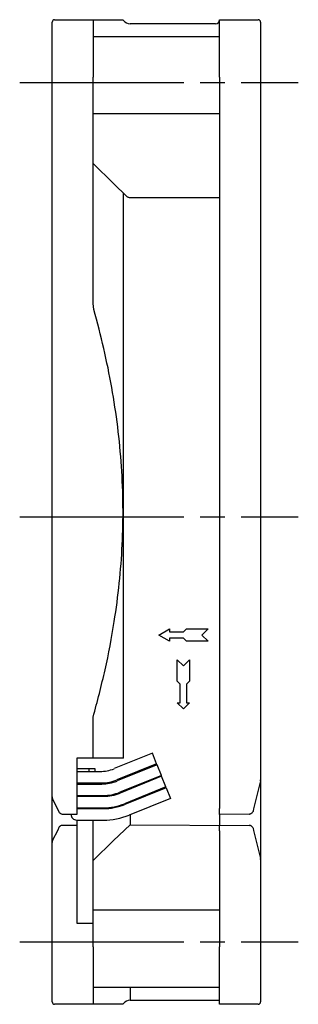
# Model space of a CAD drawing. Header units: millimetres. Extents: x 0 to 594, y 0 to 420.
# Tile 4 of 10: x 280 to 314, y 172 to 292. Entities that reach past the tile are written whole.
import ezdxf

# ---------------------------------------------------------------- set-up
doc = ezdxf.new("R2010")
doc.units = ezdxf.units.MM
doc.linetypes.add('CENTER', pattern=[27, 20, -2, 3, -2])

msp = doc.modelspace()

# ---------------------------------------------------------------- linework, layer by layer
at = {"color": 7}
for p, q in [((283.68, 285.32), (283.68, 292.02)), ((283.98, 292.32), (288.68, 292.32)), ((288.68, 292.32), (288.68, 285.32)), ((292.38, 292.23), (292.31, 292.32)), ((303.58, 291.82), (293.19, 291.82)), ((304.08, 292.32), (308.78, 292.32)), ((304.08, 285.32), (304.08, 292.32)), ((309.08, 292.02), (309.08, 285.32)), ((283.68, 291.32), (283.68, 291.32)), ((304.08, 290.22), (288.68, 290.22)), ((283.68, 197.59), (283.68, 285.32)), ((288.68, 257.74), (288.68, 285.32)), ((304.08, 285.32), (304.08, 232.32)), ((309.08, 285.32), (309.08, 199.68)), ((304.08, 280.83), (288.68, 280.83)), ((292.38, 202.32), (292.38, 271.19)), ((293.19, 270.64), (304.08, 270.64)), ((288.77, 256.98), (288.68, 257.74)), ((304.08, 232.32), (304.08, 196.17)), ((296.68, 217.32), (297.98, 218.07)), ((297.98, 216.57), (296.68, 217.32)), ((297.98, 218.07), (297.98, 217.7)), ((297.98, 217.7), (299.68, 217.7)), ((299.68, 217.7), (300.05, 218.07)), ((300.05, 218.07), (302.68, 218.07)), ((302.68, 218.07), (301.93, 217.32)), ((301.93, 217.32), (302.68, 216.57)), ((299.68, 216.95), (297.98, 216.95)), ((297.98, 216.95), (297.98, 216.57)), ((300.05, 216.57), (299.68, 216.95)), ((302.68, 216.57), (300.05, 216.57)), ((298.93, 211.7), (298.93, 214.32)), ((298.93, 214.32), (299.68, 213.57)), ((299.68, 213.57), (300.43, 214.32)), ((300.43, 214.32), (300.43, 211.7)), ((299.3, 211.32), (298.93, 211.7)), ((299.3, 209.07), (299.3, 211.32)), ((300.43, 211.7), (300.05, 211.32)), ((300.05, 211.32), (300.05, 209.07)), ((299.68, 208.32), (298.93, 209.07)), ((298.93, 209.07), (299.3, 209.07)), ((300.43, 209.07), (299.68, 208.32)), ((300.05, 209.07), (300.43, 209.07)), ((288.68, 202.32), (288.68, 207.32)), ((295.89, 202.92), (291.23, 201.04)), ((296.41, 201.62), (295.89, 202.92)), ((288.68, 202.32), (286.68, 202.32)), ((286.68, 202.32), (286.68, 196.17)), ((292.38, 202.32), (288.68, 202.32)), ((296.41, 201.62), (291.57, 199.66)), ((286.68, 201.06), (288.89, 201.06)), ((286.68, 200.7), (289.5, 200.7)), ((288.19, 200.7), (288.19, 201.06)), ((288.89, 201.06), (288.89, 200.7)), ((296.46, 201.5), (291.6, 199.54)), ((296.99, 200.2), (296.46, 201.5)), ((286.68, 199.3), (289.7, 199.3)), ((296.99, 200.2), (291.94, 198.16)), ((297.02, 200.11), (291.98, 198.07)), ((297.55, 198.81), (297.02, 200.11)), ((309.06, 199.56), (308.23, 196.14)), ((309.08, 199.68), (309.08, 189.96)), ((286.68, 199.17), (289.72, 199.17)), ((297.55, 198.81), (292.5, 196.77)), ((297.59, 198.72), (292.54, 196.68)), ((297.59, 198.72), (298.11, 197.42)), ((283.68, 193.76), (283.68, 197.59)), ((284.4, 196.04), (283.73, 197.36)), ((286.68, 197.77), (289.92, 197.77)), ((286.68, 197.67), (289.92, 197.67)), ((298.11, 197.42), (293.06, 195.38)), ((284.54, 195.75), (284.4, 196.04)), ((286.68, 196.27), (289.92, 196.27)), ((286.68, 196.17), (286.68, 195.47)), ((286.68, 196.17), (289.92, 196.17)), ((304.08, 195.47), (304.08, 196.17)), ((308.23, 196.14), (308.17, 195.89)), ((286.68, 195.47), (284.99, 195.47)), ((286.68, 194.77), (286.68, 194.17)), ((286.68, 194.77), (289.92, 194.77)), ((288.68, 182.22), (288.68, 194.77)), ((293.19, 195.43), (293.19, 194.67)), ((293.19, 194.67), (293.19, 194.18)), ((307.69, 195.51), (304.08, 195.47)), ((304.08, 195.47), (304.08, 194.17)), ((283.68, 192.05), (283.68, 193.76)), ((283.73, 192.28), (284.4, 193.6)), ((284.4, 193.6), (284.54, 193.89)), ((284.99, 194.17), (286.68, 194.17)), ((286.68, 194.17), (286.68, 193.47)), ((286.68, 193.47), (286.68, 182.22)), ((293.19, 194.18), (307.69, 194.13)), ((304.08, 193.47), (304.08, 194.17)), ((304.08, 193.47), (304.08, 179.32)), ((308.17, 193.75), (308.23, 193.5)), ((308.23, 193.5), (309.06, 190.08)), ((283.68, 179.32), (283.68, 192.05)), ((309.08, 189.96), (309.08, 179.32)), ((304.08, 183.81), (288.68, 183.81)), ((286.68, 182.22), (288.68, 182.22)), ((288.68, 179.32), (288.68, 182.22)), ((283.68, 172.62), (283.68, 179.32)), ((288.68, 179.32), (288.68, 172.32)), ((304.08, 172.32), (304.08, 179.32)), ((309.08, 179.32), (309.08, 172.62)), ((288.68, 174.42), (304.08, 174.42)), ((293.19, 174.42), (293.19, 172.82)), ((293.19, 172.82), (304.08, 172.82)), ((288.68, 172.32), (283.98, 172.32)), ((292.31, 172.32), (292.38, 172.41)), ((308.78, 172.32), (304.08, 172.32))]:
    msp.add_line(p, q, dxfattribs=at)
at = {"color": 7, "linetype": 'CENTER'}
for p, q in [((279.72, 284.66), (313.68, 284.66)), ((279.72, 231.73), (313.68, 231.73)), ((279.72, 179.95), (313.68, 179.95))]:
    msp.add_line(p, q, dxfattribs=at)
at = {"color": 7, "flags": 128}
for points in [[(288.68, 274.8), (291.16, 272.37), (292.78, 270.79)], [(293.19, 194.18), (291.16, 192.27), (288.68, 189.84)]]:
    msp.add_lwpolyline(points, dxfattribs=at)
at = {"color": 7}
for centre, radius, start, end in [((283.98, 292.02), 0.3, 90, 180), ((293.19, 292.82), 1, 216.0274, 270), ((303.58, 292.32), 0.5, 270, 0), ((308.78, 292.02), 0.3, 0, 90), ((289.5, 205.3), 4.6, 270, 292), ((289.7, 204.3), 5, 270, 292), ((289.72, 204.17), 5, 270, 292), ((308.58, 199.68), 0.5, 346.3258, 0), ((289.92, 203.17), 5.4, 270, 292), ((289.92, 203.17), 5.5, 270, 292), ((284.18, 197.59), 0.5, 180, 206.5651), ((289.92, 203.17), 6.9, 270, 292), ((289.92, 203.17), 7, 270, 292), ((286.68, 195.47), 0.7, 178.9207, 270), ((289.92, 203.17), 8.4, 270, 292), ((284.18, 192.05), 0.5, 153.4349, 180), ((308.58, 189.96), 0.5, 0, 13.6742), ((293.19, 171.82), 1, 90, 143.9726), ((283.98, 172.62), 0.3, 180, 270), ((308.78, 172.62), 0.3, 270, 0)]:
    msp.add_arc(centre, radius, start, end, dxfattribs=at)
for points, knots in [([(288.68, 292.32), (288.75, 292.32), (288.82, 292.32), (288.89, 292.32), (289.34, 292.32), (290.27, 292.32), (291.24, 292.32), (291.9, 292.32), (292.26, 292.32), (292.28, 292.32), (292.3, 292.32)], [-0.034854, -0.034854, -0.034854, -0.034854, 0, 0, 0, 0.216031, 0.453019, 0.645198, 0.837511, 1, 1, 1, 1]), ([(292.78, 270.79), (292.82, 270.76), (292.9, 270.7), (293.04, 270.65), (293.14, 270.65), (293.19, 270.64)], [0, 0, 0, 0, 0.357908, 0.715867, 1, 1, 1, 1]), ([(288.68, 207.32), (289.19, 209.24), (290.2, 213.09), (291.23, 218.55), (291.9, 223.64), (292.26, 228.34), (292.36, 233.09), (292.17, 237.89), (291.71, 242.71), (290.98, 247.51), (290.01, 252.27), (289.19, 255.41), (288.77, 256.98)], [0, 0, 0, 0, 0.118498, 0.23738, 0.330897, 0.42448, 0.517985, 0.614202, 0.710501, 0.806734, 0.903258, 1, 1, 1, 1]), ([(284.99, 195.47), (284.99, 195.47), (284.96, 195.47), (284.91, 195.47), (284.8, 195.5), (284.71, 195.55), (284.61, 195.63), (284.57, 195.69), (284.54, 195.75)], [0, 0, 0, 0, 0.0074132, 0.1242234, 0.3247421, 0.6146106, 0.6840867, 1, 1, 1, 1]), ([(308.17, 195.89), (308.17, 195.89), (308.17, 195.87), (308.15, 195.81), (308.1, 195.72), (308.02, 195.63), (307.93, 195.56), (307.87, 195.54), (307.85, 195.53)], [0, 0, 0, 0, 0.009698, 0.109675, 0.347365, 0.573702, 0.786578, 1, 1, 1, 1]), ([(307.69, 195.51), (307.69, 195.51), (307.71, 195.51), (307.76, 195.51), (307.81, 195.52), (307.85, 195.53)], [0, 0, 0, 0, 0.021245, 0.293377, 1, 1, 1, 1]), ([(284.54, 193.89), (284.57, 193.95), (284.61, 194.01), (284.71, 194.09), (284.8, 194.14), (284.91, 194.17), (284.96, 194.17), (284.99, 194.17), (284.99, 194.17)], [0, 0, 0, 0, 0.3159133, 0.3853894, 0.6752579, 0.8757766, 0.9925868, 1, 1, 1, 1]), ([(307.85, 194.11), (307.81, 194.12), (307.76, 194.13), (307.71, 194.13), (307.69, 194.13), (307.69, 194.13)], [0, 0, 0, 0, 0.706623, 0.978755, 1, 1, 1, 1]), ([(307.85, 194.11), (307.87, 194.1), (307.93, 194.08), (308.02, 194.01), (308.1, 193.92), (308.15, 193.83), (308.17, 193.77), (308.17, 193.75), (308.17, 193.75)], [0, 0, 0, 0, 0.213422, 0.426298, 0.652635, 0.890325, 0.990302, 1, 1, 1, 1]), ([(292.29, 172.32), (292.28, 172.32), (292.27, 172.32), (291.91, 172.32), (291.25, 172.32), (290.27, 172.32), (289.34, 172.32), (288.89, 172.32), (288.82, 172.32), (288.75, 172.32), (288.68, 172.32)], [0, 0, 0, 0, 0.151368, 0.349248, 0.546982, 0.783215, 1, 1, 1, 1.034862, 1.034862, 1.034862, 1.034862])]:
    msp.add_open_spline(points, degree=3, knots=knots, dxfattribs=at)

doc.saveas('drawing.dxf')
